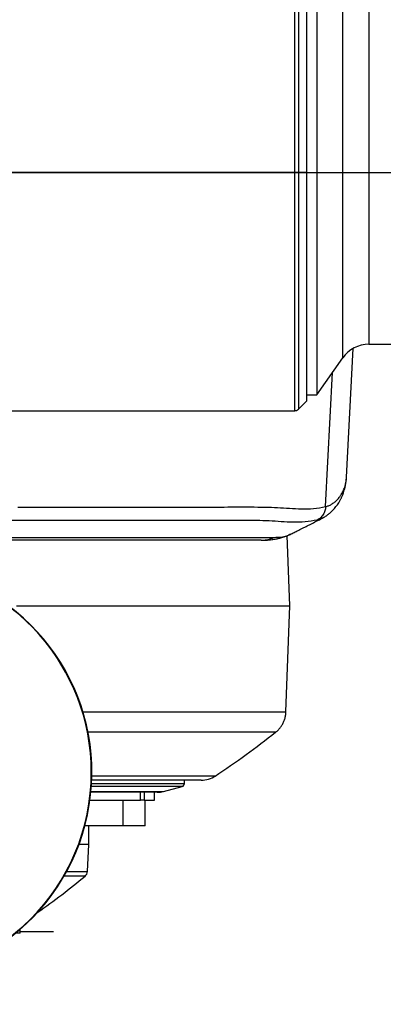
# Model space of a CAD drawing. Extents: x 0 to 16820, y 0 to 11880.
# Tile 42 of 77: x 8348 to 8575, y 5988 to 6603. Entities that reach past the tile are written whole.
import ezdxf

# ---------------------------------------------------------------- set-up
doc = ezdxf.new("R2010")
doc.units = 0
doc.header["$LTSCALE"] = 20
doc.layers.get('0').update_dxf_attribs({"linetype": 'CONTINUOUS'})
doc.styles.add('SLDTEXTSTYLE0', font='TXT', dxfattribs={"width": 0.605})
doc.dimstyles.new('SLDDIMSTYLE0', dxfattribs={"dimtxt": 100, "dimasz": 100, "dimexe": 0, "dimexo": 0.0625, "dimgap": 25, "dimtad": 1, "dimdec": 1, "dimrnd": 1e-09, "dimzin": 12, "dimtxsty": 'SLDTEXTSTYLE0', "dimsah": 1, "dimcen": 0, "dimazin": 3, "dimtfac": 1, "dimtofl": 0, "dimtmove": 0, "dimatfit": 3, "dimtolj": 1, "dimtzin": 12})
doc.dimstyles.new('SLDDIMSTYLE1', dxfattribs={"dimtxt": 100, "dimasz": 100, "dimexe": 0, "dimexo": 0.0625, "dimgap": 25, "dimtad": 1, "dimdec": 4, "dimlfac": 20, "dimzin": 12, "dimtxsty": 'SLDTEXTSTYLE0', "dimsah": 1, "dimcen": 0.09, "dimazin": 3, "dimtfac": 1, "dimtofl": 0, "dimtmove": 0, "dimatfit": 3, "dimtolj": 1, "dimtzin": 12})

# ---------------------------------------------------------------- blocks, each defined once
blk = doc.blocks.new('_D')
at = {"color": 7, "linetype": 'CONTINUOUS'}
blk.add_line((10599.79, 8574.46), (7791.16, 6507.87), dxfattribs=at)
blk.add_solid([(10599.79, 8574.46), (10510.36, 8527.27), (10528.14, 8503.11)], dxfattribs=at)
at = {"color": 7, "linetype": 'CONTINUOUS', "insert": (8954.78, 7524), "char_height": 100, "attachment_point": 1, "rotation": 36.34556, "style": 'SLDTEXTSTYLE0'}
blk.add_mtext('R3487', dxfattribs=at)
blk = doc.blocks.new('_D_1')
at = {"color": 7, "linetype": 'CONTINUOUS'}
for q in [(9232.57, 8882.9), (7791.16, 6507.87)]:
    blk.add_line((8490.54, 7660.25), q, dxfattribs=at)
blk.add_solid([(8490.54, 7660.25), (8555.25, 7737.96), (8529.6, 7753.52)], dxfattribs=at)
at = {"color": 7, "linetype": 'CONTINUOUS', "insert": (8912.41, 8603.77), "char_height": 100, "attachment_point": 1, "rotation": 58.74645, "style": 'SLDTEXTSTYLE0'}
blk.add_mtext('R1348', dxfattribs=at)
blk = doc.blocks.new('_D_2')
at = {"color": 7, "linetype": 'CONTINUOUS'}
for p, q in [((4317.75, 7120.33), (3817.21, 7208.59)), ((7831.16, 6507.87), (11826.43, 6507.87))]:
    blk.add_line(p, q, dxfattribs=at)
blk.add_arc((7791.16, 6507.87), 4005.26, 0, 170, dxfattribs=at)
for points in [[(3846.75, 7203.38), (3880.08, 7298.85), (3850.61, 7304.42)], [(11796.43, 6507.87), (11810.18, 6608.05), (11780.18, 6607.68)]]:
    blk.add_solid(points, dxfattribs=at)
at = {"color": 7, "linetype": 'CONTINUOUS', "insert": (8009.94, 10638.69), "char_height": 100, "attachment_point": 1, "rotation": 355, "style": 'SLDTEXTSTYLE0'}
blk.add_mtext('170°', dxfattribs=at)
blk = doc.blocks.new('_D_3')
at = {"color": 7, "linetype": 'CONTINUOUS'}
for p, q in [((7831.16, 6507.87), (11819.08, 6507.87)), ((4317.75, 5895.41), (3824.45, 5808.43))]:
    blk.add_line(p, q, dxfattribs=at)
blk.add_arc((7791.16, 6507.87), 3997.91, 190, 0, dxfattribs=at)
for points in [[(11789.08, 6507.87), (11772.83, 6408.07), (11802.82, 6407.69)], [(3853.99, 5813.64), (3857.85, 5712.6), (3887.32, 5718.17)]]:
    blk.add_solid(points, dxfattribs=at)
at = {"color": 7, "linetype": 'CONTINUOUS', "insert": (7986.83, 2641.21), "char_height": 100, "attachment_point": 1, "rotation": 5, "style": 'SLDTEXTSTYLE0'}
blk.add_mtext('170°', dxfattribs=at)

msp = doc.modelspace()

# ---------------------------------------------------------------- linework, layer by layer
at = {"color": 8, "linetype": 'CONTINUOUS'}
for p, q in [((8519.9221049, 6507.8716374), (8519.9221049, 6651.7601556)), ((8522.0433747, 6650.763864), (8522.0433747, 6507.8716374)), ((8549.7505938, 6391.8431646), (8549.7505938, 6619.2343852)), ((8566.1336456, 6613.2516361), (8566.1336456, 6400.3716356)), ((8519.9221049, 6507.8716374), (8334.4784056, 6507.8716374)), ((8522.0433747, 6507.8716374), (8519.9221049, 6507.8716374)), ((8519.9221049, 6358.8716334), (8519.9221049, 6507.8716374)), ((8522.0433747, 6507.8716374), (8522.0433747, 6359.7503102)), ((8527.1647249, 6507.8716374), (8522.0433747, 6507.8716374)), ((8539.0701567, 6298.8966203), (8543.3739697, 6382.7363795)), ((8536.8214523, 6291.6692293), (8533.7773238, 6290.4984898)), ((8392.8867851, 6125.9082055), (8450.9147083, 6125.9082055)), ((8392.5193821, 6120.87811), (8437.8140246, 6120.87811)), ((8449.4300758, 6123.9757335), (8392.7688276, 6123.9757335)), ((8423.4139596, 6115.3716243), (8423.4139596, 6120.3716493)), ((8425.764588, 6120.3716493), (8425.764588, 6115.3716243)), ((8377.2781764, 6070.7347191), (8390.2730023, 6070.7347191)), ((8388.8260995, 6067.8603149), (8375.6681358, 6067.8603149)), ((8367.1646987, 6033.3716369), (8367.1646987, 6033.3616233))]:
    msp.add_line(p, q, dxfattribs=at)
at = {"color": 7, "linetype": 'CONTINUOUS'}
for p, q in [((8527.1647249, 6645.3818029), (8527.1647249, 6507.8716374)), ((8533.6657439, 6641.443888), (8533.6657439, 6368.8716388)), ((8527.1647249, 6507.8716374), (8527.1647249, 6364.8716307)), ((8552.1061693, 6317.2468639), (8556.3279067, 6397.8028617)), ((8566.1336456, 6400.3716356), (8805.6032335, 6400.3716356)), ((8533.6657439, 6368.8716388), (8549.7505938, 6391.8431646)), ((8522.0433747, 6359.7503102), (8527.1647249, 6364.8716307)), ((8527.1647249, 6368.8716388), (8533.6657439, 6368.8716388)), ((8065.1811336, 6358.8716334), (8519.9221049, 6358.8716334)), ((8552.0755325, 6316.8436683), (8552.1002089, 6317.2471768)), ((8537.0061074, 6291.7402482), (8536.8214523, 6291.6692293)), ((8516.6282331, 6236.8716395), (8515.0953208, 6280.7692534)), ((8516.8113981, 6281.629557), (8516.8674265, 6281.6550976)), ((8498.7355744, 6277.8716332), (8499.7761522, 6277.9863572)), ((8345.9348355, 6236.8716395), (8516.6282331, 6236.8716395)), ((8514.3135463, 6170.5863571), (8516.6282331, 6236.8716395)), ((8450.9147083, 6125.9082055), (8450.9147083, 6127.8716421)), ((8433.9490806, 6120.3716493), (8392.5600325, 6120.3716493)), ((8423.4931146, 6115.3716243), (8423.4931146, 6120.3716493)), ((8432.1646963, 6115.3716243), (8432.1646963, 6120.3716493)), ((8437.8140246, 6120.87811), (8449.4300758, 6123.9757335)), ((8391.8912088, 6115.3716243), (8423.4139596, 6115.3716243)), ((8412.5600134, 6099.3716514), (8412.5600134, 6115.3716243)), ((8423.4931146, 6115.3716243), (8423.4139596, 6115.3716243)), ((8425.764588, 6115.3716243), (8423.4931146, 6115.3716243)), ((8425.764588, 6115.3716243), (8432.1646963, 6115.3716243)), ((8426.4109408, 6099.3716514), (8426.4109408, 6115.3716243)), ((8412.3289858, 6099.3716514), (8388.6873399, 6099.3716514)), ((8391.1647474, 6087.7499378), (8391.1647474, 6099.3716514)), ((8412.5600134, 6099.3716514), (8412.3289858, 6099.3716514)), ((8426.4109408, 6099.3716514), (8412.5600134, 6099.3716514)), ((8391.1647474, 6087.7499378), (8384.9997793, 6087.7499378)), ((8390.2730023, 6070.7347191), (8391.1647474, 6087.7499378)), ((8348.294643, 6032.3716498), (8345.583347, 6032.3716498)), ((8348.294643, 6032.3716498), (8348.3770763, 6034.7329772)), ((8348.3292137, 6033.3616233), (8367.1646987, 6033.3616233)), ((8348.3295714, 6033.3716369), (8367.1646987, 6033.3716369)), ((8367.1646987, 6033.3716369), (8369.1647326, 6033.3716369)), ((8367.1646987, 6033.3616233), (8369.1647326, 6033.3616233)), ((8369.1647326, 6033.3716369), (8369.1647326, 6033.3616233))]:
    msp.add_line(p, q, dxfattribs=at)
for centre, radius, start, end in [((7791.1647235, 6507.8716374), 3487, 190, 170), ((7791.1647235, 6507.8716374), 1348, 190, 170), ((8566.1336397, 6380.3716374), 20, 90, 145), ((8519.9220828, 6361.8716374), 3, 270, 315), ((8262.9323965, 6132.8776742), 130.0060844, 270.0514433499, 83.0799805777), ((8263.0918748, 6132.8776313), 130.0060415, 270.0514143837, 83.1332053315), ((8262.7790847, 6132.928572), 129.9520852, 359.9748975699, 83.0292751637), ((8262.7982016, 6132.8045973), 129.9329731, 270.0301015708, 0.0295622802), ((8461.3850371, 6143.8717652), 16.0001231, 269.9997931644, 303.3206126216), ((8448.9147235, 6125.908194), 2, 284.9314171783, 0), ((8433.9490684, 6135.3716374), 15, 270, 284.9314171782), ((8386.2784759, 6070.9440651), 4, 309.561694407, 357), ((8096.2559441, 6421.9986846), 459.3596543, 304.9288368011, 309.5616944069)]:
    msp.add_arc(centre, radius, start, end, dxfattribs=at)
for points, knots in [([(8536.8160878, 6291.6193849), (8537.5819157, 6292.0448543), (8539.0296238, 6292.8491547), (8540.8774977, 6294.1973399), (8542.3702956, 6295.4688919), (8543.5590354, 6296.6318418), (8544.5713691, 6297.7380644), (8545.5157423, 6298.8855883), (8546.4083398, 6300.0929169), (8547.1461008, 6301.2069478), (8547.7340346, 6302.1812592), (8548.1792982, 6302.9740842), (8548.568113, 6303.7154577), (8548.9053543, 6304.4008463), (8549.228246, 6305.0978788), (8549.5852163, 6305.9202579), (8550.0123159, 6306.9942905), (8550.504862, 6308.396069), (8551.0196061, 6310.1310315), (8551.5028675, 6312.2020835), (8551.9104321, 6314.6044325), (8552.0376571, 6316.325477), (8552.1053349, 6317.2409928)], [0, 0, 0, 0, 0.077341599, 0.1462052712, 0.206634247, 0.2586570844, 0.3066614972, 0.3550327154, 0.403777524, 0.452898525, 0.4844807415, 0.5136177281, 0.5403116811, 0.5645595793, 0.5863639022, 0.6126044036, 0.6497725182, 0.6978741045, 0.7569208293, 0.8269272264, 0.9079333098, 1, 1, 1, 1]), ([(8516.9050966, 6281.5774328), (8517.7128262, 6281.9720331), (8519.3492086, 6282.7714555), (8521.6706579, 6283.9167963), (8523.6964262, 6284.922704), (8525.3807193, 6285.7644253), (8527.3622484, 6286.7601124), (8529.9611698, 6288.0771043), (8533.343969, 6289.8103362), (8535.7605305, 6291.0744519), (8537.0118295, 6291.7290128)], [0, 0, 0, 0, 0.1307105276, 0.2648069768, 0.3706451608, 0.4486258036, 0.5181176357, 0.6562003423, 0.8219800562, 1, 1, 1, 1]), ([(8499.7852718, 6277.9003179), (8500.4722253, 6277.9183829), (8501.7628275, 6277.9523223), (8503.674416, 6278.0955222), (8505.3486943, 6278.2752134), (8506.7823699, 6278.4770033), (8507.8961078, 6278.6683364), (8508.7682893, 6278.8403196), (8509.5778809, 6279.0157177), (8510.5409453, 6279.247155), (8511.7746744, 6279.583346), (8513.2725729, 6280.0589723), (8515.0261344, 6280.7058968), (8516.2454851, 6281.2707642), (8516.8998514, 6281.5739012)], [0, 0, 0, 0, 0.134340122, 0.2523892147, 0.3543347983, 0.4403399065, 0.5105009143, 0.5508973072, 0.5882493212, 0.6396605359, 0.7065399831, 0.7888865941, 0.886705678, 1, 1, 1, 1]), ([(8498.7355744, 6277.8716332), (8496.9720046, 6277.8716332), (8493.4449123, 6277.8716332), (8476.3990566, 6277.8716332), (8428.7368616, 6277.8716332), (8366.8744592, 6277.8716332), (8317.8471567, 6277.8716332), (8298.5191671, 6277.8716332), (8295.5473938, 6277.8716332), (8294.0615092, 6277.8716332)], [0, 0, 0, 0, 0.0252250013, 0.0504493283, 0.2522424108, 0.7211585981, 0.9556168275, 0.9778084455, 1, 1, 1, 1]), ([(8507.8485285, 6157.8450299), (8507.9121043, 6157.8903459), (8508.5308864, 6158.3314063), (8509.5810959, 6159.3606287), (8510.9578226, 6160.9437625), (8512.1314866, 6162.7378068), (8513.0874176, 6164.6836394), (8513.7806975, 6166.7522663), (8514.2093535, 6168.733601), (8514.2587577, 6170.0249208), (8514.2802273, 6170.5860889)], [0, 0, 0, 0, 0.0158866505, 0.1546245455, 0.2973635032, 0.4426256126, 0.5894832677, 0.7373543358, 0.8858622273, 1, 1, 1, 1]), ([(8469.9886714, 6130.3788221), (8476.5174903, 6134.8022895), (8489.432107, 6143.5523233), (8501.7554507, 6153.1169161), (8507.8488861, 6157.8462518)], [0, 0, 0, 0, 0.50553717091, 1, 1, 1, 1]), ([(8461.3060628, 6127.8716421), (8461.3286424, 6127.8716421), (8461.4356397, 6127.8716421), (8460.8085301, 6127.8716421), (8459.4135082, 6127.8716421), (8457.2029303, 6127.8716421), (8454.2774656, 6127.8716421), (8450.5678237, 6127.8716421), (8446.0425613, 6127.8716421), (8440.7175829, 6127.8716421), (8434.2169596, 6127.8716421), (8426.4393482, 6127.8716421), (8417.2993804, 6127.8716421), (8407.2062269, 6127.8716421), (8399.0541312, 6127.8716421), (8394.0541225, 6127.8716421), (8392.954198, 6127.8716421)], [0, 0, 0, 0, 0.0203184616, 0.0962826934, 0.172498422, 0.2448888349, 0.3174981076, 0.3916614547, 0.4660584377, 0.5420182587, 0.6182297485, 0.7082874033, 0.7975154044, 0.8871583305, 0.9751765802, 1, 1, 1, 1])]:
    msp.add_open_spline(points, degree=3, knots=knots, dxfattribs=at)
at = {"color": 8, "linetype": 'CONTINUOUS'}
for points, knots in [([(8539.0701567, 6298.8966203), (8539.6841304, 6299.0695826), (8540.9705982, 6299.431993), (8542.7992072, 6300.3762786), (8544.6163188, 6301.6299523), (8546.3172304, 6303.1895715), (8547.7366056, 6304.8623055), (8548.981084, 6306.6994541), (8550.0760958, 6308.7398198), (8551.051524, 6311.1930501), (8551.7200872, 6313.7842364), (8552.0107683, 6315.707942), (8552.0679339, 6316.7104152), (8552.0755325, 6316.8436683)], [0, 0, 0, 0, 0.0775208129, 0.1624304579, 0.2547902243, 0.3546481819, 0.4545892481, 0.5348146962, 0.6383492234, 0.7516171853, 0.874635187, 0.9833359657, 1, 1, 1, 1]), ([(8346.8535219, 6298.5812968), (8360.7957747, 6298.5915127), (8399.8015119, 6298.6200933), (8451.3226136, 6298.3404496), (8491.450191, 6298.863984), (8508.9715825, 6298.3981522), (8516.4620708, 6297.8182718), (8523.9634209, 6297.4558602), (8531.4871506, 6297.5319285), (8536.5426136, 6298.4417456), (8539.0701567, 6298.8966203)], [0, 0, 0, 0, 0.2176069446, 0.60879109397, 0.80438305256, 0.84350920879, 0.88264454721, 0.92177478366, 0.96089030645, 1, 1, 1, 1]), ([(8539.0701567, 6298.8966203), (8538.9711827, 6298.0404857), (8538.7697111, 6296.297737), (8537.6256548, 6293.9020868), (8535.9653712, 6291.8480331), (8534.4981265, 6290.9430663), (8533.7773238, 6290.4984898)], [0, 0, 0, 0, 0.24562741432, 0.49999948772, 0.75436836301, 1, 1, 1, 1]), ([(8533.7773238, 6290.4984898), (8531.2635013, 6290.0513902), (8526.2354751, 6289.1571231), (8518.7219728, 6289.087902), (8511.217885, 6289.4507358), (8503.7157342, 6290.0266387), (8486.1696749, 6290.491108), (8461.4340851, 6290.1259217), (8409.8788517, 6290.2742964), (8370.861437, 6290.2366692), (8341.5106212, 6290.2083642)], [0, 0, 0, 0, 0.0391273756, 0.0782606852, 0.1174080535, 0.156560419, 0.1957038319, 0.3913973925, 0.5421792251, 1, 1, 1, 1]), ([(8289.4136583, 6279.581765), (8290.0893368, 6279.5880937), (8292.0968653, 6279.6068974), (8294.4673019, 6279.657472), (8296.8635966, 6279.7086036), (8301.3541438, 6279.73836), (8307.9226892, 6279.6889033), (8326.2305922, 6279.6944322), (8353.0941424, 6279.6905016), (8399.0843138, 6279.6950541), (8439.5137253, 6279.6772233), (8475.9823574, 6279.7067236), (8491.2071342, 6279.6748236), (8501.7594659, 6279.7040928), (8505.20095, 6279.7000071), (8506.9216763, 6279.6979642)], [0, 0, 0, 0, 0.0043267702, 0.0128553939, 0.0214153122, 0.0299535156, 0.0731616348, 0.1163700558, 0.2891503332, 0.4459633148, 0.7595891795, 0.8557449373, 0.9519005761, 0.9759505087, 1, 1, 1, 1]), ([(8499.7761522, 6277.9863572), (8500.8362917, 6278.0535766), (8503.3068798, 6278.2102272), (8505.6079848, 6279.15729), (8506.9216763, 6279.6979642)], [0, 0, 0, 0, 0.4291040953, 1, 1, 1, 1]), ([(8506.9216763, 6279.6979642), (8508.3157791, 6279.724662), (8511.1125791, 6279.778222), (8514.4592403, 6280.4511926), (8516.1632933, 6281.3048749), (8516.8113981, 6281.629557)], [0, 0, 0, 0, 0.38113905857, 0.76462775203, 1, 1, 1, 1]), ([(8387.3518978, 6170.5908573), (8390.6344493, 6170.5909875), (8398.4130674, 6170.591296), (8409.5673683, 6170.5914827), (8420.9429089, 6170.5919536), (8431.0053841, 6170.5926033), (8440.273036, 6170.5936529), (8448.6989917, 6170.5936293), (8457.2357125, 6170.5892983), (8465.7527224, 6170.5899517), (8473.9221017, 6170.5945458), (8481.206925, 6170.5871479), (8487.4605551, 6170.5824695), (8492.9378246, 6170.5913322), (8497.6328493, 6170.5935004), (8501.990326, 6170.5951482), (8505.9555289, 6170.5924768), (8509.3674139, 6170.5898214), (8512.0194121, 6170.5917665), (8513.67222, 6170.5912193), (8514.4083156, 6170.5897314), (8514.2540397, 6170.5894711), (8514.2277752, 6170.5894268)], [0, 0, 0, 0, 0.0421073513, 0.0997812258, 0.1509709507, 0.202282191, 0.2484407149, 0.2946883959, 0.3397468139, 0.39554366, 0.4514982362, 0.5030181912, 0.5546617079, 0.6018486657, 0.649130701, 0.6948820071, 0.7497012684, 0.807186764, 0.8648446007, 0.9260209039, 0.9874055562, 1, 1, 1, 1]), ([(8507.8401242, 6157.8578151), (8507.8387097, 6157.8579456), (8507.8352353, 6157.8582664), (8507.3881747, 6157.8590222), (8506.3300753, 6157.8599823), (8504.1809557, 6157.8584932), (8500.4659417, 6157.8597958), (8495.8767918, 6157.8639711), (8490.6950844, 6157.8614755), (8485.1460549, 6157.8555226), (8479.0353855, 6157.8496151), (8472.6379467, 6157.8593569), (8465.8528763, 6157.8627853), (8458.8334597, 6157.8577958), (8450.9186734, 6157.8590398), (8441.8816203, 6157.8631943), (8431.4951612, 6157.8615774), (8420.0589871, 6157.8600283), (8407.6492527, 6157.8597307), (8397.6971696, 6157.859733), (8391.772521, 6157.8593311), (8390.5111228, 6157.8592456)], [0, 0, 0, 0, 0.0268430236, 0.0659334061, 0.1050242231, 0.1762409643, 0.2477666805, 0.3149925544, 0.3725187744, 0.4302081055, 0.4833248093, 0.5365686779, 0.5852176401, 0.6339653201, 0.681134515, 0.7376799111, 0.7969761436, 0.856449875, 0.9195539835, 0.9828724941, 1, 1, 1, 1]), ([(8392.9279123, 6130.5350161), (8395.1183893, 6130.5350375), (8400.2605499, 6130.5350876), (8407.8715899, 6130.535646), (8415.817258, 6130.5360622), (8424.4826481, 6130.5361114), (8433.5312096, 6130.535721), (8441.3589872, 6130.5350787), (8447.2985274, 6130.5344463), (8451.728968, 6130.5346633), (8455.7222797, 6130.5352143), (8459.1555025, 6130.5354658), (8462.0630319, 6130.5354955), (8464.4830752, 6130.5353295), (8466.4890713, 6130.5352482), (8468.1885692, 6130.5352013), (8469.4438257, 6130.5353051), (8470.1577534, 6130.5354516), (8470.154782, 6130.5355238), (8470.1535975, 6130.5355525)], [0, 0, 0, 0, 0.0450392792, 0.1057300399, 0.166845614, 0.2281049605, 0.3185825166, 0.409527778, 0.4644624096, 0.5195035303, 0.5748610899, 0.6303251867, 0.6812733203, 0.7323039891, 0.7835894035, 0.8349598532, 0.8968445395, 0.9588782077, 1, 1, 1, 1])]:
    msp.add_open_spline(points, degree=3, knots=knots, dxfattribs=at)

# ---------------------------------------------------------------- dimensions: what is measured, and where the dimension line sits
at = {"color": 7, "linetype": 'CONTINUOUS'}
for base, line1, line2, picture, middle in [((8140.2463275, 10497.8926284), ((6833.3630896, 6507.8716374), (7791.1647235, 6507.8716374)), ((4357.1400888, 7113.3828329), (6463.6438724, 6741.9493809)), '_D_2', (8140.2463275, 10497.8926284)), ((8139.6056329, 2525.1738183), ((4357.1400888, 5902.3604418), (6463.6438724, 6273.7938939)), ((6833.3630896, 6507.8716374), (7791.1647235, 6507.8716374)), '_D_3', (8139.6056329, 2525.1738183))]:
    dim = msp.add_angular_dim_2l(base=base, line1=line1, line2=line2, dimstyle='SLDDIMSTYLE1', dxfattribs=at)
    dim.commit()
    dim.dimension.update_dxf_attribs({"geometry": picture, "text_midpoint": middle, "dimtype": 162})
for mpoint, picture, middle in [((8490.5424676, 7660.2495143), '_D_1', (9128.1680713, 8710.8770973)), ((10599.7943733, 8574.4554102), '_D', (9195.4797484, 7541.1637238))]:
    dim = msp.add_radius_dim(center=(7791.1647235, 6507.8716374), mpoint=mpoint, dimstyle='SLDDIMSTYLE0', dxfattribs=at)
    dim.commit()
    dim.dimension.update_dxf_attribs({"geometry": picture, "text_midpoint": middle, "dimtype": 164})

doc.saveas('drawing.dxf')
